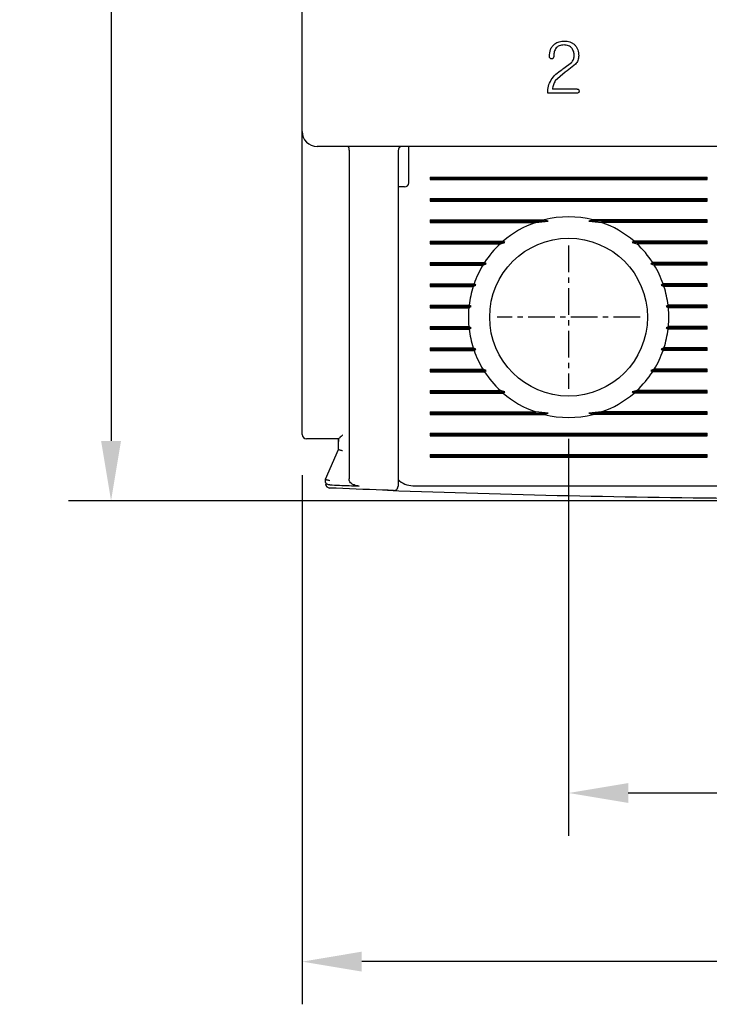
# Model space of a CAD drawing. Extents: x -28 to 1048, y -170 to 585.
# Tile 4 of 22: x 230 to 263, y 316 to 362. Entities that reach past the tile are written whole.
import ezdxf

# ---------------------------------------------------------------- set-up
doc = ezdxf.new("R2010")
doc.units = 0
doc.header["$MEASUREMENT"] = 0
doc.linetypes.add('CENTER', pattern=[2, 1.25, -0.25, 0.25, -0.25])
doc.layers.get('0').update_dxf_attribs({"linetype": 'CONTINUOUS'})
doc.layers.add('cen', color=1, linetype='CENTER')
doc.layers.add('di', color=3, linetype='CONTINUOUS')
doc.styles.add('KIM', font='ROMANS.shx', dxfattribs={"height": 5, "bigfont": 'GSG1.shx'})
doc.styles.get("Standard").update_dxf_attribs({"font": 'romans.shx', "height": 2, "bigfont": 'hgs.shx'})
doc.dimstyles.new('STANDARD$0', dxfattribs={"dimtxt": 5, "dimasz": 5, "dimexe": 1, "dimexo": 2, "dimgap": 2, "dimtad": 1, "dimdec": 4, "dimzin": 12, "dimdsep": 46, "dimtxsty": 'KIM', "dimcen": -1, "dimdle": 0.1, "dimadec": 0, "dimazin": 0, "dimtfac": 1, "dimtdec": 4, "dimtmove": 0, "dimatfit": 3, "dimfxl": 0, "dimtolj": 1, "dimtzin": 0, "dimarcsym": 0})

# ---------------------------------------------------------------- blocks, each defined once
blk = doc.blocks.new('*D156')
at = {"layer": 'di'}
for p, q in [((243.641, 340.609), (243.641, 315.809)), ((293.641, 340.509), (293.641, 315.809)), ((290.841, 317.809), (246.441, 317.809))]:
    blk.add_line(p, q, dxfattribs=at)
for points in [[(246.441, 318.276), (246.441, 317.343), (243.641, 317.809)], [(290.841, 318.276), (290.841, 317.343), (293.641, 317.809)]]:
    blk.add_solid(points, dxfattribs=at)
at = {"layer": 'di', "insert": (268.641, 320.809), "char_height": 2, "attachment_point": 5}
blk.add_mtext('\\A1;50', dxfattribs=at)
blk = doc.blocks.new('*D157')
at = {"layer": 'di'}
for p, q in [((256.141, 342.309), (256.141, 323.711)), ((281.141, 342.309), (281.141, 323.711)), ((258.941, 325.711), (278.341, 325.711))]:
    blk.add_line(p, q, dxfattribs=at)
for points in [[(258.941, 326.178), (258.941, 325.245), (256.141, 325.711)], [(278.341, 326.178), (278.341, 325.245), (281.141, 325.711)]]:
    blk.add_solid(points, dxfattribs=at)
at = {"layer": 'di', "insert": (268.776, 328.711), "char_height": 2, "attachment_point": 5}
blk.add_mtext('\\A1;25', dxfattribs=at)
blk = doc.blocks.new('*D158')
at = {"layer": 'di'}
for p, q in [((242.441, 438.009), (232.679, 438.009)), ((234.679, 435.209), (234.679, 342.209)), ((266.641, 339.409), (232.679, 339.409))]:
    blk.add_line(p, q, dxfattribs=at)
for points in [[(234.212, 435.209), (235.146, 435.209), (234.679, 438.009)], [(234.212, 342.209), (235.146, 342.209), (234.679, 339.409)]]:
    blk.add_solid(points, dxfattribs=at)
at = {"layer": 'di', "insert": (231.679, 389.109), "char_height": 2, "attachment_point": 5, "rotation": 90}
blk.add_mtext('\\A1;98.5', dxfattribs=at)

msp = doc.modelspace()

# ---------------------------------------------------------------- linework, layer by layer
for p, q in [((243.641, 356.709), (243.641, 419.309)), ((255.922, 359.673), (256.276, 359.938)), ((255.985, 359.496), (255.517, 359.082)), ((256.466, 359.858), (256.073, 359.557)), ((256.546, 358.509), (255.165, 358.509)), ((256.549, 358.694), (255.381, 358.694)), ((243.641, 355.882), (243.641, 356.709)), ((243.641, 342.509), (243.641, 355.882)), ((292.941, 356.009), (244.341, 356.009)), ((245.841, 355.823), (245.841, 355.825)), ((245.841, 355.823), (245.841, 340.429)), ((248.141, 355.809), (248.141, 340.967)), ((248.641, 355.609), (248.641, 356.009)), ((248.641, 354.309), (248.641, 355.609)), ((249.641, 354.567), (262.641, 354.567)), ((249.641, 354.567), (249.641, 354.451)), ((249.641, 354.509), (262.641, 354.509)), ((249.641, 354.451), (262.641, 354.451)), ((262.641, 354.451), (262.641, 354.567)), ((248.441, 354.109), (248.141, 354.109)), ((249.641, 353.567), (262.641, 353.567)), ((249.641, 353.567), (249.641, 353.451)), ((249.641, 353.509), (262.641, 353.509)), ((249.641, 353.451), (262.641, 353.451)), ((262.641, 353.451), (262.641, 353.567)), ((249.641, 352.567), (254.994, 352.567)), ((249.641, 352.567), (249.641, 352.451)), ((249.641, 352.509), (255.187, 352.509)), ((254.606, 352.451), (255.187, 352.509)), ((255.187, 352.509), (254.994, 352.567)), ((257.289, 352.567), (257.095, 352.509)), ((257.095, 352.509), (257.676, 352.451)), ((262.641, 352.509), (257.095, 352.509)), ((262.641, 352.567), (257.289, 352.567)), ((262.641, 352.451), (262.641, 352.567)), ((249.641, 352.451), (254.606, 352.451)), ((262.641, 352.451), (257.676, 352.451)), ((249.641, 351.567), (253.07, 351.567)), ((249.641, 351.567), (249.641, 351.451)), ((249.641, 351.509), (253.156, 351.509)), ((249.641, 351.451), (252.941, 351.451)), ((252.941, 351.451), (253.156, 351.509)), ((253.156, 351.509), (253.07, 351.567)), ((259.212, 351.567), (259.126, 351.509)), ((259.126, 351.509), (259.341, 351.451)), ((262.641, 351.509), (259.126, 351.509)), ((262.641, 351.567), (259.212, 351.567)), ((262.641, 351.451), (259.341, 351.451)), ((262.641, 351.451), (262.641, 351.567)), ((249.641, 350.567), (252.198, 350.567)), ((249.641, 350.567), (249.641, 350.451)), ((249.641, 350.509), (252.28, 350.509)), ((249.641, 350.451), (252.126, 350.451)), ((252.126, 350.451), (252.28, 350.509)), ((252.28, 350.509), (252.198, 350.567)), ((260.084, 350.567), (260.003, 350.509)), ((260.003, 350.509), (260.157, 350.451)), ((262.641, 350.509), (260.003, 350.509)), ((262.641, 350.567), (260.084, 350.567)), ((262.641, 350.451), (260.157, 350.451)), ((262.641, 350.451), (262.641, 350.567)), ((249.641, 349.567), (251.707, 349.567)), ((249.641, 349.567), (249.641, 349.451)), ((249.641, 349.509), (251.793, 349.509)), ((249.641, 349.451), (251.668, 349.451)), ((251.668, 349.451), (251.793, 349.509)), ((251.793, 349.509), (251.707, 349.567)), ((260.576, 349.567), (260.49, 349.509)), ((260.49, 349.509), (260.614, 349.451)), ((262.641, 349.509), (260.49, 349.509)), ((262.641, 349.567), (260.576, 349.567)), ((262.641, 349.451), (260.614, 349.451)), ((262.641, 349.451), (262.641, 349.567)), ((249.641, 348.567), (251.474, 348.567)), ((249.641, 348.567), (249.641, 348.451)), ((249.641, 348.509), (251.569, 348.509)), ((249.641, 348.451), (251.462, 348.451)), ((251.462, 348.451), (251.569, 348.509)), ((251.569, 348.509), (251.474, 348.567)), ((260.808, 348.567), (260.714, 348.509)), ((260.714, 348.509), (260.82, 348.451)), ((262.641, 348.509), (260.714, 348.509)), ((262.641, 348.567), (260.808, 348.567)), ((262.641, 348.451), (260.82, 348.451)), ((262.641, 348.451), (262.641, 348.567)), ((249.641, 347.567), (251.462, 347.567)), ((249.641, 347.567), (249.641, 347.451)), ((249.641, 347.509), (251.569, 347.509)), ((249.641, 347.451), (251.474, 347.451)), ((251.569, 347.509), (251.462, 347.567)), ((251.474, 347.451), (251.569, 347.509)), ((260.82, 347.567), (260.714, 347.509)), ((260.714, 347.509), (260.808, 347.451)), ((262.641, 347.509), (260.714, 347.509)), ((262.641, 347.451), (260.808, 347.451)), ((262.641, 347.567), (260.82, 347.567)), ((262.641, 347.451), (262.641, 347.567)), ((249.641, 346.567), (251.668, 346.567)), ((249.641, 346.567), (249.641, 346.451)), ((249.641, 346.509), (251.793, 346.509)), ((251.793, 346.509), (251.668, 346.567)), ((251.707, 346.451), (251.793, 346.509)), ((260.614, 346.567), (260.49, 346.509)), ((260.49, 346.509), (260.576, 346.451)), ((262.641, 346.509), (260.49, 346.509)), ((262.641, 346.567), (260.614, 346.567)), ((262.641, 346.451), (262.641, 346.567)), ((249.641, 346.451), (251.707, 346.451)), ((262.641, 346.451), (260.576, 346.451)), ((249.641, 345.567), (252.126, 345.567)), ((249.641, 345.567), (249.641, 345.451)), ((249.641, 345.509), (252.28, 345.509)), ((249.641, 345.451), (252.198, 345.451)), ((252.28, 345.509), (252.126, 345.567)), ((252.198, 345.451), (252.28, 345.509)), ((260.157, 345.567), (260.003, 345.509)), ((260.003, 345.509), (260.084, 345.451)), ((262.641, 345.509), (260.003, 345.509)), ((262.641, 345.451), (260.084, 345.451)), ((262.641, 345.567), (260.157, 345.567)), ((262.641, 345.451), (262.641, 345.567)), ((249.641, 344.567), (252.941, 344.567)), ((249.641, 344.567), (249.641, 344.451)), ((249.641, 344.509), (253.156, 344.509)), ((249.641, 344.451), (253.07, 344.451)), ((253.156, 344.509), (252.941, 344.567)), ((253.07, 344.451), (253.156, 344.509)), ((259.341, 344.567), (259.126, 344.509)), ((259.126, 344.509), (259.212, 344.451)), ((262.641, 344.509), (259.126, 344.509)), ((262.641, 344.451), (259.212, 344.451)), ((262.641, 344.567), (259.341, 344.567)), ((262.641, 344.451), (262.641, 344.567)), ((249.641, 343.567), (254.606, 343.567)), ((249.641, 343.567), (249.641, 343.451)), ((249.641, 343.509), (255.187, 343.509)), ((249.641, 343.451), (254.994, 343.451)), ((255.187, 343.509), (254.606, 343.567)), ((254.994, 343.451), (255.187, 343.509)), ((257.676, 343.567), (257.095, 343.509)), ((257.095, 343.509), (257.289, 343.451)), ((262.641, 343.509), (257.095, 343.509)), ((262.641, 343.451), (257.289, 343.451)), ((262.641, 343.567), (257.676, 343.567)), ((262.641, 343.451), (262.641, 343.567)), ((249.641, 342.567), (262.641, 342.567)), ((249.641, 342.567), (249.641, 342.451)), ((249.641, 342.509), (262.641, 342.509)), ((249.641, 342.451), (262.641, 342.451)), ((262.641, 342.451), (262.641, 342.567)), ((245.343, 342.309), (244.341, 342.309)), ((245.341, 342.176), (245.341, 342.309)), ((245.341, 341.808), (245.341, 342.176)), ((244.741, 340.409), (245.341, 341.809)), ((245.341, 341.809), (245.341, 341.808)), ((249.641, 341.567), (262.641, 341.567)), ((249.641, 341.567), (249.641, 341.451)), ((249.641, 341.509), (262.641, 341.509)), ((249.641, 341.451), (262.641, 341.451)), ((262.641, 341.451), (262.641, 341.567)), ((244.741, 340.408), (244.741, 340.409)), ((244.741, 340.282), (244.741, 340.408)), ((244.941, 340.15), (244.934, 340.15)), ((248.841, 340.109), (263.441, 340.109))]:
    msp.add_line(p, q)
at = {"flags": 128}
for points in [[(255.818, 359.602), (255.876, 359.642), (255.922, 359.673)], [(256.073, 359.557), (256.024, 359.523), (255.985, 359.496)]]:
    msp.add_lwpolyline(points, dxfattribs=at)
msp.add_circle((256.141, 348.009), 3.7)
for centre, radius, start, end in [((244.341, 356.709), 0.7, 180, 270), ((248.341, 355.809), 0.2, 90, 180), ((248.441, 354.309), 0.2, 270, 0), ((256.141, 348.009), 4.7, 75.8668, 104.1332), ((256.141, 348.009), 4.7, 109.0625, 130.8026), ((256.141, 348.009), 4.7, 49.1974, 70.9375), ((256.141, 348.009), 4.7, 132.9123, 147.0301), ((256.141, 348.009), 4.7, 32.9699, 47.0877), ((256.141, 348.009), 4.7, 148.6925, 160.6442), ((256.141, 348.009), 4.7, 19.3558, 31.3075), ((256.141, 348.009), 4.7, 162.1296, 173.1848), ((256.141, 348.009), 4.7, 6.8152, 17.8704), ((256.141, 348.009), 4.7, 174.6005, 185.3995), ((256.141, 348.009), 4.7, 354.6005, 5.3995), ((256.141, 348.009), 4.7, 186.8152, 197.8704), ((256.141, 348.009), 4.7, 342.1296, 353.1848), ((256.141, 348.009), 4.7, 199.3558, 211.3075), ((256.141, 348.009), 4.7, 328.6925, 340.6442), ((256.141, 348.009), 4.7, 212.9699, 227.0877), ((256.141, 348.009), 4.7, 312.9123, 327.0301), ((256.141, 348.009), 4.7, 229.1974, 250.9375), ((256.141, 348.009), 4.7, 289.0625, 310.8026), ((256.141, 348.009), 4.7, 255.8668, 284.1332), ((243.841, 342.509), 0.2, 180, 270), ((244.941, 340.201), 0.2, 180, 267.6223), ((247.941, 340.084), 0.2, 267.9234, 0), ((248.841, 341.109), 1, 225.4794, 270), ((268.641, 910.969), 571.46, 267.89402, 269.59895)]:
    msp.add_arc(centre, radius, start, end)
for points, knots in [([(255.241, 360.222), (255.248, 360.334), (255.26, 360.501), (255.364, 360.702), (255.447, 360.776), (255.488, 360.813)], [0, 0, 0, 0, 0.500313, 0.749417, 1, 1, 1, 1]), ([(255.488, 360.813), (255.558, 360.854), (255.697, 360.936), (255.859, 360.943), (255.94, 360.947)], [0, 0, 0, 0, 0.4992232, 1, 1, 1, 1]), ([(255.94, 360.947), (256.028, 360.941), (256.16, 360.931), (256.322, 360.857), (256.39, 360.801), (256.424, 360.773)], [0, 0, 0, 0, 0.499158, 0.74819, 1, 1, 1, 1]), ([(255.522, 360.58), (255.496, 360.521), (255.445, 360.404), (255.443, 360.276), (255.442, 360.211)], [0, 0, 0, 0, 0.498971, 1, 1, 1, 1]), ([(255.929, 360.762), (255.851, 360.757), (255.734, 360.749), (255.594, 360.673), (255.546, 360.611), (255.522, 360.58)], [0, 0, 0, 0, 0.498802, 0.748162, 1, 1, 1, 1]), ([(256.303, 360.604), (256.28, 360.63), (256.233, 360.683), (256.106, 360.75), (255.999, 360.757), (255.929, 360.762)], [0, 0, 0, 0, 0.250037, 0.500001, 1, 1, 1, 1]), ([(256.399, 360.251), (256.397, 360.314), (256.394, 360.44), (256.333, 360.549), (256.303, 360.604)], [0, 0, 0, 0, 0.5033499, 1, 1, 1, 1]), ([(256.424, 360.773), (256.455, 360.737), (256.517, 360.666), (256.599, 360.493), (256.609, 360.351), (256.615, 360.256)], [0, 0, 0, 0, 0.250138, 0.499513, 1, 1, 1, 1]), ([(255.27, 360.136), (255.261, 360.149), (255.243, 360.175), (255.242, 360.207), (255.241, 360.222)], [0, 0, 0, 0, 0.4992242, 1, 1, 1, 1]), ([(255.342, 360.114), (255.329, 360.114), (255.302, 360.114), (255.281, 360.129), (255.27, 360.136)], [0, 0, 0, 0, 0.501176, 1, 1, 1, 1]), ([(255.41, 360.139), (255.4, 360.132), (255.379, 360.117), (255.354, 360.115), (255.342, 360.114)], [0, 0, 0, 0, 0.499634, 1, 1, 1, 1]), ([(255.442, 360.211), (255.441, 360.205), (255.44, 360.191), (255.432, 360.165), (255.419, 360.149), (255.41, 360.139)], [0, 0, 0, 0, 0.250161, 0.499197, 1, 1, 1, 1]), ([(256.276, 359.938), (256.312, 359.984), (256.384, 360.076), (256.394, 360.193), (256.399, 360.251)], [0, 0, 0, 0, 0.500103, 1, 1, 1, 1]), ([(256.615, 360.256), (256.61, 360.182), (256.598, 360.035), (256.51, 359.917), (256.466, 359.858)], [0, 0, 0, 0, 0.5001451, 1, 1, 1, 1]), ([(255.32, 359.126), (255.39, 359.219), (255.529, 359.405), (255.722, 359.536), (255.818, 359.602)], [0, 0, 0, 0, 0.499941, 1, 1, 1, 1]), ([(255.165, 358.509), (255.168, 358.618), (255.175, 358.835), (255.272, 359.029), (255.32, 359.126)], [0, 0, 0, 0, 0.5018401, 1, 1, 1, 1]), ([(255.517, 359.082), (255.483, 359.021), (255.414, 358.9), (255.392, 358.763), (255.381, 358.694)], [0, 0, 0, 0, 0.5000673, 1, 1, 1, 1]), ([(256.631, 358.603), (256.63, 358.591), (256.629, 358.573), (256.622, 358.55), (256.612, 358.534), (256.599, 358.522), (256.576, 358.511), (256.558, 358.51), (256.546, 358.509)], [0, 0, 0, 0, 0.24958, 0.374508, 0.499471, 0.624473, 0.749875, 1, 1, 1, 1]), ([(256.549, 358.694), (256.555, 358.694), (256.567, 358.693), (256.584, 358.69), (256.6, 358.682), (256.613, 358.67), (256.622, 358.655), (256.629, 358.632), (256.63, 358.615), (256.631, 358.603)], [0, 0, 0, 0, 0.124954, 0.24914, 0.374578, 0.499513, 0.624454, 0.749729, 1, 1, 1, 1]), ([(245.788, 356.009), (245.788, 356.009), (245.791, 356.009), (245.8, 356.006), (245.814, 355.988), (245.828, 355.946), (245.838, 355.89), (245.84, 355.847), (245.841, 355.825)], [0, 0, 0, 0, 0.013216, 0.11534, 0.344004, 0.565228, 0.782542, 1, 1, 1, 1]), ([(245.541, 342.486), (245.541, 342.486), (245.532, 342.477), (245.495, 342.44), (245.439, 342.387), (245.386, 342.34), (245.354, 342.314), (245.346, 342.311), (245.343, 342.309)], [0, 0, 0, 0, 0.0079014, 0.1063268, 0.4369502, 0.6799018, 0.8394011, 1, 1, 1, 1]), ([(244.341, 342.309), (244.285, 342.309), (244.173, 342.309), (244.024, 342.309), (243.911, 342.309), (243.85, 342.309), (243.844, 342.309), (243.841, 342.309)], [0, 0, 0, 0, 0.212948, 0.425873, 0.63942, 0.854292, 1, 1, 1, 1]), ([(245.342, 342.309), (245.342, 342.265), (245.341, 342.22), (245.341, 342.176), (245.341, 342.176)], [0, 0, 0, 0, 0.989536, 1, 1, 1, 1]), ([(245.541, 341.745), (245.54, 341.745), (245.524, 341.748), (245.486, 341.757), (245.43, 341.771), (245.381, 341.786), (245.348, 341.799), (245.343, 341.805), (245.341, 341.808)], [0, 0, 0, 0, 0.014302, 0.155274, 0.370411, 0.581504, 0.790723, 1, 1, 1, 1]), ([(248.141, 340.967), (248.141, 340.933), (248.141, 340.788), (248.141, 340.543), (248.141, 340.29), (248.141, 340.117), (248.141, 340.095), (248.141, 340.084)], [0, 0, 0, 0, 0.071852, 0.304046, 0.536091, 0.768042, 1, 1, 1, 1]), ([(244.941, 340.344), (244.94, 340.344), (244.924, 340.348), (244.886, 340.356), (244.83, 340.37), (244.781, 340.385), (244.748, 340.399), (244.743, 340.405), (244.741, 340.408)], [0, 0, 0, 0, 0.014307, 0.155251, 0.370395, 0.581489, 0.790705, 1, 1, 1, 1]), ([(244.934, 340.15), (244.914, 340.152), (244.873, 340.155), (244.818, 340.175), (244.774, 340.204), (244.748, 340.24), (244.741, 340.268), (244.741, 340.281), (244.741, 340.282)], [0, 0, 0, 0, 0.188743, 0.377163, 0.574275, 0.792592, 0.990743, 1, 1, 1, 1]), ([(244.941, 340.15), (245.241, 340.138), (245.701, 340.119), (246.16, 340.101), (246.32, 340.094)], [0, 0, 0, 0, 0.6529767, 1, 1, 1, 1]), ([(246.32, 340.094), (246.237, 340.104), (246.108, 340.119), (245.962, 340.2), (245.884, 340.28), (245.846, 340.359), (245.843, 340.408), (245.841, 340.429)], [0, 0, 0, 0, 0.386445, 0.598057, 0.767357, 0.903062, 1, 1, 1, 1]), ([(247.934, 339.884), (247.762, 339.891), (246.762, 339.927), (245.762, 339.968), (244.933, 340.001)], [0, 0, 0, 0, 0.171439, 1, 1, 1, 1])]:
    msp.add_open_spline(points, degree=3, knots=knots)
at = {"layer": 'cen'}
for p, q in [((256.141, 351.364), (256.141, 344.654)), ((259.496, 348.009), (252.786, 348.009))]:
    msp.add_line(p, q, dxfattribs=at)

# ---------------------------------------------------------------- dimensions: what is measured, and where the dimension line sits
at = {"layer": 'di'}
dim = msp.add_linear_dim(base=(234.679, 339.409), p1=(244.441, 438.009), p2=(268.641, 339.409), angle=90, text='98.5', dimstyle='STANDARD$0', override={"dimtxt": 3, "dimasz": 2.8, "dimexe": 2, "dimdec": 2, "dimzin": 8, "dimtxsty": 'Standard', "dimcen": 0, "dimclrd": 256, "dimclre": 256, "dimclrt": 256, "dimadec": 2, "dimazin": 2, "dimtfac": 0.6, "dimtdec": 2, "dimtzin": 8, "dimlwd": 65535, "dimlwe": 65535, "dimarcsym": 1}, dxfattribs=at)
dim.commit()
dim.dimension.update_dxf_attribs({"geometry": '*D158', "text_midpoint": (234.679, 389.109), "dimtype": 160})
for base, p1, p2, picture, middle in [((281.141, 325.711), (256.141, 344.309), (281.141, 344.309), '*D157', (268.776, 325.711)), ((243.641, 317.809), (293.641, 342.509), (243.641, 342.609), '*D156', (268.641, 317.809))]:
    dim = msp.add_linear_dim(base=base, p1=p1, p2=p2, dimstyle='STANDARD$0', override={"dimtxt": 3, "dimasz": 2.8, "dimexe": 2, "dimdec": 2, "dimzin": 8, "dimtxsty": 'Standard', "dimcen": 0, "dimclrd": 256, "dimclre": 256, "dimclrt": 256, "dimadec": 2, "dimazin": 2, "dimtfac": 0.6, "dimtdec": 2, "dimtzin": 8, "dimlwd": 65535, "dimlwe": 65535, "dimarcsym": 1}, dxfattribs=at)
    dim.commit()
    dim.dimension.update_dxf_attribs({"geometry": picture, "text_midpoint": middle, "dimtype": 160})

doc.saveas('drawing.dxf')
